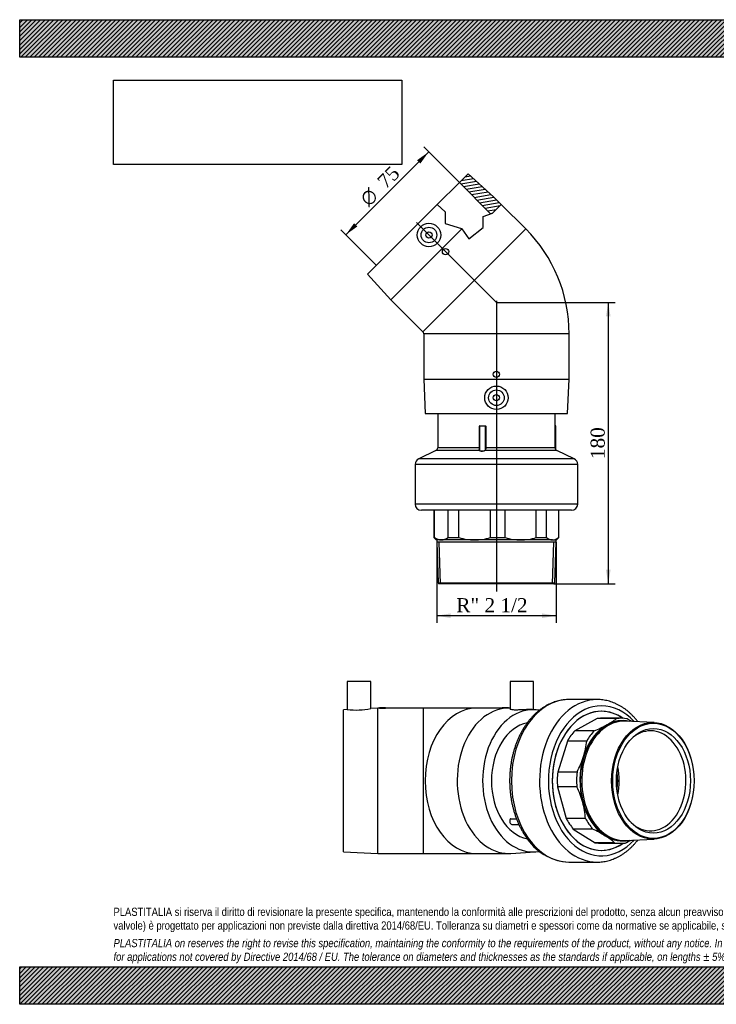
# Model space of a CAD drawing. Header units: millimetres. Extents: x 0 to 891, y 0 to 630.
# Tile 1 of 2: x 0 to 445, y 0 to 630. Entities that reach past the tile are written whole.
import ezdxf
from ezdxf.enums import TextEntityAlignment as Align
from ezdxf.lldxf.tags import DXFTag

# ---------------------------------------------------------------- set-up
doc = ezdxf.new("R2010")
doc.units = ezdxf.units.MM
doc.header["$LTSCALE"] = 3
for name, color, linetype in [('Default', 7, 'Continuous'), ('DV3_Default', 7, 'Continuous'), ('GE4P075C', 7, 'Continuous'), ('IOM075C', 7, 'Continuous'), ('PARTE_PE_075', 7, 'Continuous')]:
    doc.layers.add(name, color=color, linetype=linetype)
doc.styles.add('SEACAD_Solid_Edge_ANSI1_Symbols', font='semeca1.ttf')
doc.styles.add('SEACAD_Times_New_Roman', font='times.ttf')
tags = doc.linetypes.add('CENTER2', pattern=[28.575, 19.05, -3.175, 3.175, -3.175]).pattern_tags.tags
tags[10:11] = [DXFTag(74, 4), DXFTag(75, 0), DXFTag(340, '0'), DXFTag(46, 0.0), DXFTag(50, 0.0), DXFTag(44, 0.0), DXFTag(45, 0.0)]
tags[8:9] = [DXFTag(74, 4), DXFTag(75, 0), DXFTag(340, '0'), DXFTag(46, 0.0), DXFTag(50, 0.0), DXFTag(44, 0.0), DXFTag(45, 0.0)]
tags[6:7] = [DXFTag(74, 4), DXFTag(75, 0), DXFTag(340, '0'), DXFTag(46, 0.0), DXFTag(50, 0.0), DXFTag(44, 0.0), DXFTag(45, 0.0)]
tags[4:5] = [DXFTag(74, 4), DXFTag(75, 0), DXFTag(340, '0'), DXFTag(46, 0.0), DXFTag(50, 0.0), DXFTag(44, 0.0), DXFTag(45, 0.0)]
doc.dimstyles.new('ANSImm', dxfattribs={"dimtxt": 9, "dimasz": 9, "dimexe": 4.5, "dimexo": 0, "dimgap": 2.25, "dimtad": 1, "dimdsep": 46, "dimtxsty": 'SEACAD_Times_New_Roman', "dimblk1": '_SE_FILLED', "dimblk2": '_SE_FILLED', "dimsah": 1, "dimcen": 4.5, "dimazin": 0, "dimtfac": 0.85, "dimtdec": 3, "dimtofl": 0, "dimtmove": 0, "dimatfit": 3, "dimfxl": 1, "dimarcsym": 0})
picture_1 = doc.add_image_def('image1.jpg', size_in_pixel=(4302, 1260))

# ---------------------------------------------------------------- blocks, each defined once
blk = doc.blocks.new('SE')
at = {"layer": 'GE4P075C', "color": 7, "linetype": 'Continuous'}
for p, q in [((224.51, 206.5), (209.51, 206.5)), ((209.51, 206.5), (209.51, 188.61)), ((224.51, 189.29), (224.51, 206.5)), ((328.65, 206.5), (313.65, 206.5)), ((313.65, 206.5), (313.65, 188.89)), ((328.65, 188.52), (328.65, 206.5)), ((229.01, 189.5), (224.49, 189.29)), ((229.01, 96.5), (229.01, 189.5)), ((230.01, 189.5), (229.01, 189.5)), ((230.01, 190), (234.01, 190)), ((230.01, 190), (230.01, 189.5)), ((258.01, 189.5), (233.99, 189.5)), ((234.01, 189.5), (234.01, 190)), ((258.01, 189.5), (258.01, 96.5)), ((292.15, 189.5), (258.01, 189.5)), ((309.14, 189.5), (292.15, 189.5)), ((308.54, 190), (312.54, 190)), ((308.54, 190), (308.54, 189.48)), ((312.66, 189.5), (311.95, 189.5)), ((312.54, 189.5), (312.54, 190)), ((209.53, 188.61), (207.01, 188.5)), ((207.01, 97.5), (207.01, 188.5)), ((329.68, 188.45), (327.7, 188.58)), ((207.01, 97.5), (229.01, 96.5)), ((229.01, 96.5), (258.01, 96.5)), ((258.01, 96.5), (292.15, 96.5)), ((292.15, 96.5), (312.66, 96.5)), ((314.15, 96.55), (329.68, 97.54))]:
    blk.add_line(p, q, dxfattribs=at)
for centre, radius, start, end in [((214.94, 234.42), 46.13, 263.23565, 281.9695), ((232.01, 235.95), 46.5, 267.5348, 272.4652)]:
    blk.add_arc(centre, radius, start, end, dxfattribs=at)
for centre, major_axis, start_param, end_param in [((292.15, 143), (0, -46.5), 3.141593, 6.283185), ((312.66, 143), (0, -46.5), 3.111623, 6.283185), ((328.22, 143), (0, 45.5), 0, 3.269441), ((328.22, 143), (0, 45.5), 6.155755, 6.283185), ((328.22, 143), (0, 37.5), 0.134598, 3.006722), ((312.66, 143), (0, -46.5), 0, 0.04547)]:
    blk.add_ellipse(centre, major_axis=major_axis, ratio=0.707107, start_param=start_param, end_param=end_param, dxfattribs=at)
blk.add_open_spline([(309.12, 189.45), (308.75, 189.45), (308.54, 189.46), (308.54, 189.48)], degree=3, dxfattribs=at)
for points, knots in [([(311.95, 189.5), (311.58, 189.5), (311.06, 189.49), (310.02, 189.46), (309.5, 189.45), (309.12, 189.45)], [0.7501595, 0.7501595, 0.7501595, 0.7501595, 0.875, 0.875, 1, 1, 1, 1]), ([(327.71, 188.58), (327.38, 188.6), (326.97, 188.61), (325.11, 188.61), (323.16, 188.5), (320.22, 188.36), (319.23, 188.31), (317.41, 188.28), (316.58, 188.29), (315.17, 188.38), (314.61, 188.46), (313.85, 188.65), (313.65, 188.77), (313.65, 188.88), (313.65, 188.89), (313.65, 188.89)], [0.0816348, 0.0816348, 0.0816348, 0.0816348, 0.125, 0.125, 0.25, 0.25, 0.3125, 0.3125, 0.375, 0.375, 0.4375, 0.4375, 0.5, 0.5, 0.5012065, 0.5012065, 0.5012065, 0.5012065])]:
    blk.add_open_spline(points, degree=3, knots=knots, dxfattribs=at)
at = {"layer": 'IOM075C', "color": 7, "linetype": 'Continuous'}
for p, q in [((369.37, 182.82), (355.06, 174.97)), ((381.74, 182.82), (369.37, 182.82)), ((384.43, 183), (372.06, 183)), ((386.41, 181.15), (385.49, 181.15)), ((405.76, 180.31), (387.25, 181.13)), ((367.43, 174.97), (355.06, 174.97)), ((350.25, 168.46), (344.05, 148.61)), ((362.62, 168.46), (350.25, 168.46)), ((356.43, 148.61), (344.05, 148.61)), ((343.9, 139.19), (349.45, 118.96)), ((356.28, 139.19), (343.9, 139.19)), ((361.82, 118.96), (349.45, 118.96)), ((354.05, 112.15), (368.09, 103.39)), ((366.42, 112.15), (354.05, 112.15)), ((380.46, 103.39), (368.09, 103.39)), ((372.06, 103), (384.43, 103)), ((385.49, 104.85), (386.41, 104.85)), ((387.25, 104.87), (405.76, 105.68))]:
    blk.add_line(p, q, dxfattribs=at)
for centre, radius, start, end in [((353.31, 220.27), 47.02, 298.36003, 307.20058), ((331.99, 259.73), 91.87, 292.69262, 298.37215), ((352.12, 106.01), 84.75, 62.13906, 64.65449), ((312.56, 173.56), 50.31, 342.63102, 354.19172), ((303.19, 176.73), 60.21, 332.15121, 342.40808), ((302.73, 113.11), 59.56, 15.54952, 25.97241), ((310.73, 115.51), 51.21, 3.86473, 15.36524), ((330.86, 36.87), 83.26, 58.38182, 64.71022), ((351.47, 70.18), 44.08, 48.87945, 58.50317), ((352.4, 186.43), 90.21, 292.64007, 295.53913)]:
    blk.add_arc(centre, radius, start, end, dxfattribs=at)
for centre, major_axis, start_param, end_param in [((372.06, 143), (0, 44.5), 0, 3.598049), ((372.06, 143), (0, -40), 3.141593, 3.23685), ((372.06, 143), (0, 44.5), 5.826728, 6.283185), ((384.43, 143), (0, -40), 3.0009, 3.23685), ((386.41, 143), (0, 38.15), 0, 3.172849), ((385.49, 143), (0, 38.15), 0, 3.141593), ((385.49, 143), (0, 38.5), 0.369982, 1.15538), ((385.49, 143), (0, -38.5), 2.983478, 3.511574), ((386.41, 143), (0, 38.15), 6.251929, 6.283185), ((372.06, 143), (0, 40), 0.644706, 0.880655), ((384.43, 143), (0, 40), 0.644706, 0.880655), ((403.45, 143), (0, 32), 0, 0.582708), ((403.45, 143), (0, 32), 2.558885, 6.283185), ((385.49, 143), (0, 38.5), 1.15538, 1.940778), ((360.74, 143), (0, 32), 4.428621, 4.996157), ((372.06, 143), (0, 40), 1.430104, 1.666054), ((384.43, 143), (0, -40), 4.571697, 4.807646), ((385.49, 143), (0, -38.5), 5.082371, 5.867769), ((372.06, 143), (0, -40), 5.357095, 5.593044), ((384.43, 143), (0, -40), 5.357095, 5.593044), ((385.49, 143), (0, 38.5), 2.726176, 3.299707), ((372.06, 143), (0, 40), 3.0009, 3.141593), ((384.43, 143), (0, 40), 3.0009, 3.23685)]:
    blk.add_ellipse(centre, major_axis=major_axis, ratio=0.707107, start_param=start_param, end_param=end_param, dxfattribs=at)
for centre, major_axis in [((404.94, 143), (0, -37.33)), ((405.29, 143), (0, 36.82)), ((405.29, 143), (0, 33.5))]:
    blk.add_ellipse(centre, major_axis=major_axis, ratio=0.707107, dxfattribs=at)
at = {"layer": 'PARTE_PE_075', "color": 7, "linetype": 'Continuous'}
for p, q in [((369.23, 195), (351.28, 195)), ((313.78, 118.64), (317.73, 118.64)), ((317.78, 118.51), (313.78, 118.51)), ((314.8, 115.13), (319.22, 115.13)), ((351.28, 91), (369.23, 91))]:
    blk.add_line(p, q, dxfattribs=at)
blk.add_arc((352.73, 125.11), 34.13, 210.87687, 267.57804, dxfattribs=at)
for centre, major_axis, ratio, start_param, end_param in [((351.28, 143), (0, -52), 0.707107, 3.141593, 6.283185), ((369.23, 143), (0, -52), 0.707107, 3.140953, 6.283185), ((372.06, 143), (0, 48), 0.707107, 0, 3.802882), ((372.06, 143), (0, -44.5), 0.707107, 2.685136, 6.283185), ((372.06, 143), (0, 48), 0.707107, 5.621896, 6.283185), ((360.74, 143), (0, 30.7), 0.707107, 4.509991, 4.914787), ((314.8, 117.13), (0, 2), 0.707107, 0.80784, 3.141593), ((313.68, 118.43), (-0.0854, -0.0521), 0.462097, 3.259116, 3.78951), ((313.73, 118.58), (0, 0.1), 0.707107, 3.949432, 5.419246), ((372.06, 143), (0, -44.5), 0.707107, 0, 0.456457)]:
    blk.add_ellipse(centre, major_axis=major_axis, ratio=ratio, start_param=start_param, end_param=end_param, dxfattribs=at)
for points, knots in [([(351.31, 194.98), (351.06, 194.99), (350.31, 195), (348.9, 194.91), (347.2, 194.72), (345.49, 194.41), (343.79, 194), (342.11, 193.49), (340.45, 192.87), (338.81, 192.16), (337.19, 191.34), (335.61, 190.42), (334.05, 189.4), (332.53, 188.28), (331.05, 187.07), (329.61, 185.77), (328.21, 184.38), (326.87, 182.91), (325.57, 181.35), (324.33, 179.71), (323.14, 177.99), (322.01, 176.2), (320.94, 174.35), (319.94, 172.43), (319, 170.45), (318.13, 168.41), (317.33, 166.33), (316.6, 164.19), (315.93, 162.01), (315.35, 159.8), (314.83, 157.55), (314.39, 155.27), (314.03, 152.97), (313.74, 150.65), (313.53, 148.31), (313.39, 145.96), (313.33, 143.6), (313.35, 141.25), (313.45, 138.89), (313.62, 136.55), (313.87, 134.22), (314.19, 131.9), (314.6, 129.61), (315.07, 127.35), (315.62, 125.11), (316.25, 122.91), (316.95, 120.75), (317.71, 118.64), (318.55, 116.58), (319.46, 114.56), (320.43, 112.61), (321.46, 110.73), (322.49, 109.02), (323.11, 108.07), (323.43, 107.6)], [0, 0, 0, 0, 0.007376, 0.026357, 0.045338, 0.064331, 0.083348, 0.1024, 0.121497, 0.140646, 0.159851, 0.179117, 0.198442, 0.217827, 0.237267, 0.256759, 0.276297, 0.295876, 0.315488, 0.335129, 0.354792, 0.374473, 0.394166, 0.413868, 0.433575, 0.453285, 0.472996, 0.492705, 0.512412, 0.532116, 0.551817, 0.571515, 0.59121, 0.610902, 0.630593, 0.650283, 0.669972, 0.689662, 0.709352, 0.729045, 0.74874, 0.768438, 0.78814, 0.807847, 0.827559, 0.847277, 0.867, 0.886729, 0.906463, 0.926202, 0.945943, 0.965686, 0.985428, 1, 1, 1, 1]), ([(395.37, 180.77), (394.96, 181.31), (394.1, 182.37), (392.77, 183.88), (391.38, 185.31), (389.95, 186.65), (388.47, 187.9), (386.95, 189.05), (385.39, 190.11), (383.8, 191.07), (382.18, 191.93), (380.53, 192.68), (378.86, 193.33), (377.17, 193.88), (375.47, 194.31), (373.75, 194.65), (372.04, 194.87), (370.51, 194.99), (369.64, 194.99), (369.25, 194.98)], [0.7615028, 0.7615028, 0.7615028, 0.7615028, 0.7760248, 0.7906214, 0.8051997, 0.819755, 0.8342823, 0.8487767, 0.8632336, 0.8776488, 0.8920193, 0.9063431, 0.9206195, 0.9348498, 0.9490368, 0.9631851, 0.977301, 0.991392, 1, 1, 1, 1]), ([(313.78, 118.64), (313.74, 118.64), (313.72, 118.63), (313.7, 118.57), (313.71, 118.53), (313.73, 118.49)], [0, 0, 0, 0, 0.5, 0.5, 1, 1, 1, 1]), ([(313.78, 118.51), (313.77, 118.51), (313.77, 118.51), (313.76, 118.51), (313.76, 118.51), (313.75, 118.5), (313.75, 118.5), (313.75, 118.5), (313.74, 118.49), (313.74, 118.49)], [0, 0, 0, 0, 0.135583, 0.135583, 0.135583, 0.3491364, 0.3491364, 0.3491364, 0.3981766, 0.3981766, 0.3981766, 0.3981766]), ([(369.23, 91.01), (369.55, 91.01), (370.36, 91), (371.84, 91.1), (373.55, 91.31), (375.26, 91.63), (376.95, 92.06), (378.63, 92.58), (380.29, 93.21), (381.92, 93.95), (383.54, 94.78), (385.12, 95.71), (386.67, 96.75), (388.19, 97.87), (389.66, 99.1), (391.1, 100.41), (392.49, 101.81), (393.83, 103.3), (394.77, 104.45), (395.28, 105.11), (395.37, 105.22)], [0, 0, 0, 0, 0.0071963, 0.021264, 0.0353325, 0.0494113, 0.0635092, 0.0776342, 0.0917931, 0.1059909, 0.1202312, 0.134516, 0.1488454, 0.1632183, 0.1776323, 0.1920839, 0.2065691, 0.2210836, 0.2356228, 0.2386458, 0.2386458, 0.2386458, 0.2386458])]:
    blk.add_open_spline(points, degree=3, knots=knots, dxfattribs=at)
blk = doc.blocks.new('SE2')
at = {"layer": 'GE4P075C', "linetype": 'Continuous'}
h = blk.add_hatch(dxfattribs=at)
h.set_pattern_fill('LINE', scale=0.62992, angle=10, style=0)
h.paths.add_polyline_path([(301.19, 505.81), (302.33, 506.25), (307.91, 511.82), (303.1, 516.62), (286.84, 531.47), (281.18, 525.82)])
at = {"layer": 'DV3_Default', "color": 7, "linetype": 'CENTER2'}
for p, q in [((253.79, 500.18), (305.43, 448.54)), ((304.87, 450.17), (304.87, 264.09))]:
    blk.add_line(p, q, dxfattribs=at)
at = {"layer": 'GE4P075C', "color": 7, "linetype": 'Continuous'}
for p, q in [((281.18, 525.82), (286.84, 531.47)), ((286.84, 531.47), (303.1, 516.62)), ((267.05, 511.69), (281.18, 525.82)), ((301.19, 505.81), (281.18, 525.82)), ((303.1, 516.62), (307.91, 511.82)), ((267.05, 511.69), (222.49, 467.13)), ((267.05, 511.69), (272.17, 507.02)), ((302.33, 506.25), (307.91, 511.82)), ((323.61, 496.12), (307.91, 511.82)), ((272.17, 507.02), (272.17, 499.6)), ((296.43, 504), (302.33, 506.25)), ((272.17, 499.6), (282.59, 496.43)), ((296.43, 497.08), (296.43, 504)), ((282.72, 496.24), (237.34, 450.86)), ((257.85, 430.36), (323.61, 496.12)), ((282.59, 496.43), (282.72, 496.24)), ((282.72, 496.24), (287.27, 489.73)), ((287.27, 489.73), (296.43, 497.08)), ((222.49, 467.13), (237.34, 450.86)), ((237.34, 450.86), (257.85, 430.36)), ((351.37, 429.09), (258.37, 429.09)), ((258.37, 429.09), (258.37, 400.09)), ((351.37, 400.09), (351.37, 429.09)), ((258.37, 400.09), (351.37, 400.09)), ((258.37, 400.09), (259.37, 378.09)), ((350.37, 378.09), (351.37, 400.09)), ((259.37, 378.09), (350.37, 378.09))]:
    blk.add_line(p, q, dxfattribs=at)
for centre, radius in [((261.74, 492.23), 7.5), ((261.74, 492.23), 5), ((261.74, 492.23), 2), ((272.34, 481.62), 2), ((304.87, 403.09), 2), ((304.87, 388.09), 7.5), ((304.87, 388.09), 5), ((304.87, 388.09), 2)]:
    blk.add_circle(centre, radius, dxfattribs=at)
for radius in [94.78, 1.78]:
    blk.add_arc((256.59, 429.09), radius, 0, 45, dxfattribs=at)
at = {"layer": 'IOM075C', "color": 7, "linetype": 'Continuous'}
for p, q in [((264.87, 316.09), (264.87, 298.59)), ((265.27, 298.59), (265.27, 316.09)), ((274.03, 298.59), (274.03, 316.09)), ((280.83, 298.59), (280.83, 316.09)), ((301.07, 298.59), (301.07, 316.09)), ((310.48, 298.59), (310.48, 316.09)), ((330.34, 298.59), (330.34, 316.09)), ((336.84, 298.59), (336.84, 316.09)), ((344.69, 298.59), (344.69, 316.09)), ((344.87, 298.59), (344.87, 316.09)), ((264.87, 298.59), (265.27, 298.59)), ((264.87, 298.59), (266.37, 297.09)), ((269.65, 297.09), (266.37, 297.09)), ((266.72, 297.09), (266.72, 295.79)), ((290.95, 297.09), (269.65, 297.09)), ((274.03, 298.59), (280.83, 298.59)), ((320.41, 297.09), (290.95, 297.09)), ((301.07, 298.59), (310.48, 298.59)), ((340.77, 297.09), (320.41, 297.09)), ((330.34, 298.59), (336.84, 298.59)), ((340.77, 297.09), (343.37, 297.09)), ((343.02, 295.79), (343.02, 297.09)), ((343.37, 297.09), (344.87, 298.59)), ((344.87, 298.59), (344.69, 298.59)), ((343.02, 295.79), (266.72, 295.79)), ((266.72, 295.79), (267.54, 269.59)), ((269.04, 269.09), (268.2, 295.79)), ((340.71, 269.09), (341.54, 295.79)), ((342.2, 269.59), (343.02, 295.79)), ((267.54, 269.59), (342.2, 269.59)), ((267.54, 269.59), (268.06, 269.09)), ((341.69, 269.09), (268.06, 269.09)), ((341.69, 269.09), (342.2, 269.59))]:
    blk.add_line(p, q, dxfattribs=at)
for centre, radius, start, end in [((269.89, 304.95), 7.86, 233.97226, 268.21264), ((269.41, 304.92), 7.82, 271.70266, 306.11244), ((291.13, 333.18), 36.08, 253.4188, 269.71414), ((290.79, 333.05), 35.96, 270.25776, 286.6093), ((320.59, 331.89), 34.8, 253.11357, 269.7036), ((320.25, 331.77), 34.68, 270.26767, 286.91516), ((341.03, 303.67), 6.58, 230.46623, 267.69181), ((340.51, 303.64), 6.55, 272.20871, 309.63325)]:
    blk.add_arc(centre, radius, start, end, dxfattribs=at)
at = {"layer": 'PARTE_PE_075', "color": 7, "linetype": 'Continuous'}
for p, q in [((267.37, 378.09), (267.37, 356.09)), ((342.37, 356.09), (342.37, 378.09)), ((294, 369.99), (293.97, 369.99)), ((293.97, 356.09), (293.97, 369.99)), ((297.92, 369.99), (294, 369.99)), ((294, 369.99), (294, 354.93)), ((294.1, 370.09), (297.82, 370.09)), ((294.16, 370.19), (297.84, 370.19)), ((297.92, 356.09), (297.92, 369.99)), ((298.04, 369.99), (297.92, 369.99)), ((298.04, 369.99), (298.04, 356.09)), ((342.71, 370.09), (342.37, 370.09)), ((342.37, 369.99), (342.81, 369.99)), ((342.81, 354.84), (342.81, 369.99)), ((266.22, 354.28), (255.17, 349.09)), ((294.06, 354.28), (266.22, 354.28)), ((293.97, 356.09), (267.37, 356.09)), ((294, 356.09), (293.97, 356.09)), ((343.52, 354.28), (297.4, 354.28)), ((298.04, 356.09), (297.92, 356.09)), ((342.37, 356.09), (298.04, 356.09)), ((354.57, 349.09), (343.52, 354.28)), ((354.57, 349.09), (255.17, 349.09)), ((356.87, 345.47), (252.87, 345.47)), ((252.87, 345.47), (252.87, 320.09)), ((356.87, 320.09), (356.87, 345.47)), ((356.87, 320.09), (252.87, 320.09)), ((352.87, 316.09), (256.87, 316.09))]:
    blk.add_line(p, q, dxfattribs=at)
for centre, radius, start, end in [((294.17, 370), 0.196, 91.16553, 181.16188), ((294.1, 369.99), 0.1, 90, 180), ((297.82, 369.99), 0.101, 0.4377, 90.48315), ((297.84, 370), 0.199, 359.58643, 89.57155), ((342.71, 369.99), 0.1, 0, 90), ((265.37, 356.09), 2, 295.1563, 0), ((344.37, 356.09), 2, 180, 244.8437), ((256.87, 345.47), 4, 115.1563, 180), ((352.87, 345.47), 4, 0, 64.8437), ((256.87, 320.09), 4, 180, 270), ((352.87, 320.09), 4, 270, 360)]:
    blk.add_arc(centre, radius, start, end, dxfattribs=at)
for centre, major_axis, ratio, start_param, end_param in [((294.14, 370.19), (0, -0.1), 0.285528, 0, 1.570796), ((297.82, 370.19), (0, -0.1), 0.18749, 0, 1.570796), ((294.05, 354.38), (-0.0714, -0.07), 0.872658, 0.989489, 2.29764), ((297.39, 354.38), (0.0443, -0.0896), 0.617395, 4.416232, 5.724384)]:
    blk.add_ellipse(centre, major_axis=major_axis, ratio=ratio, start_param=start_param, end_param=end_param, dxfattribs=at)
for points, knots in [([(294.06, 354.28), (293.93, 354.42), (293.92, 354.67), (293.94, 355.32), (293.97, 355.7), (293.97, 356.09)], [0, 0, 0, 0, 0.5, 0.5, 1, 1, 1, 1]), ([(297.4, 354.28), (297.15, 354.16), (296.85, 354.06), (296.2, 353.92), (295.85, 353.88), (295.18, 353.88), (294.87, 353.92), (294.37, 354.06), (294.18, 354.16), (294.06, 354.28)], [0, 0, 0, 0, 0.25, 0.25, 0.5, 0.5, 0.75, 0.75, 1, 1, 1, 1]), ([(294.14, 354.38), (294.25, 354.25), (294.44, 354.15), (294.91, 354.01), (295.21, 353.97), (295.85, 353.97), (296.19, 354.01), (296.81, 354.15), (297.09, 354.25), (297.32, 354.38)], [0, 0, 0, 0, 0.25, 0.25, 0.5, 0.5, 0.75, 0.75, 1, 1, 1, 1]), ([(297.32, 354.38), (297.58, 354.51), (297.74, 354.75), (297.9, 355.36), (297.92, 355.73), (297.92, 356.09)], [0, 0, 0, 0, 0.5, 0.5, 1, 1, 1, 1]), ([(298.04, 356.09), (298.04, 355.7), (298.01, 355.32), (297.83, 354.67), (297.67, 354.42), (297.4, 354.28)], [0, 0, 0, 0, 0.5, 0.5, 1, 1, 1, 1])]:
    blk.add_open_spline(points, degree=3, knots=knots, dxfattribs=at)
for points in [[(294, 354.93), (294, 354.88), (294.01, 354.82), (294.01, 354.77)], [(294.01, 354.77), (294.02, 354.6), (294.06, 354.46), (294.14, 354.38)]]:
    blk.add_open_spline(points, degree=3, dxfattribs=at)
blk = doc.blocks.new('GDimGGroup')
at = {"layer": 'Default', "linetype": 'Continuous'}
for points in [[(254.16, 540.11), (256.28, 537.99), (261.58, 545.42)], [(213.85, 499.81), (208.55, 492.39), (215.97, 497.69)]]:
    blk.add_hatch(color=7, dxfattribs=at).paths.add_polyline_path(points)
at = {"layer": 'Default', "color": 7, "linetype": 'Continuous'}
for p, q in [((281.18, 525.82), (258.4, 548.6)), ((261.58, 545.42), (208.55, 492.39)), ((228.15, 472.78), (205.37, 495.57))]:
    blk.add_line(p, q, dxfattribs=at)
for s, style, p in [('75', 'SEACAD_Times_New_Roman', (227.82, 527.57)), ('O', 'SEACAD_Solid_Edge_ANSI1_Symbols', (216.75, 516.49))]:
    blk.add_text(s, height=9, rotation=45, dxfattribs=dict(at, style=style)).set_placement(p, align=Align.TOP_LEFT)
blk = doc.blocks.new('DMBLK55')
at = {"layer": 'Default', "linetype": 'Continuous'}
for points in [[(377.89, 440.09), (376.39, 449.09), (374.89, 440.09)], [(377.89, 278.09), (374.89, 278.09), (376.39, 269.09)]]:
    blk.add_hatch(color=7, dxfattribs=at).paths.add_polyline_path(points)
at = {"layer": 'Default', "color": 7, "linetype": 'Continuous'}
for p, q in [((304.87, 449.09), (380.89, 449.09)), ((376.39, 449.09), (376.39, 269.09)), ((341.69, 269.09), (380.89, 269.09))]:
    blk.add_line(p, q, dxfattribs=at)
at = {"layer": 'Default', "color": 7, "linetype": 'Continuous', "style": 'SEACAD_Times_New_Roman'}
blk.add_text('180', height=9, rotation=90, dxfattribs=at).set_placement((365.14, 348.86), align=Align.TOP_LEFT)
blk = doc.blocks.new('_SE_FILLED')
at = {"color": 0}
blk.add_line((0, 0), (-1, 0), dxfattribs=at)
blk.add_solid([(0, 0), (-1, -0.1665), (-1, 0.1665), (0, 0)], dxfattribs=at)
blk = doc.blocks.new('GDimGGroup1')
at = {"layer": 'Default', "linetype": 'Continuous'}
for points in [[(275.72, 247.13), (275.72, 250.13), (266.72, 248.63)], [(334.02, 247.13), (343.02, 248.63), (334.02, 250.13)]]:
    blk.add_hatch(color=7, dxfattribs=at).paths.add_polyline_path(points)
at = {"layer": 'Default', "color": 7, "linetype": 'Continuous'}
for p, q in [((266.72, 295.79), (266.72, 244.13)), ((343.02, 295.79), (343.02, 244.13)), ((343.02, 248.63), (266.72, 248.63))]:
    blk.add_line(p, q, dxfattribs=at)
at = {"layer": 'Default', "color": 7, "linetype": 'Continuous', "style": 'SEACAD_Times_New_Roman'}
blk.add_text('R" 2 1/2', height=9, dxfattribs=at).set_placement((279.22, 259.88), align=Align.TOP_LEFT)

msp = doc.modelspace()

# ---------------------------------------------------------------- hatches: boundary and pattern name
at = {"layer": 'Default', "linetype": 'Continuous'}
h = msp.add_hatch(dxfattribs=at)
h.set_pattern_fill('LINE', scale=0.629921, angle=45, style=0)
h.paths.add_polyline_path([(891, 606), (891, 630), (0, 630), (0, 606)])
for points in [[(891, 606), (891, 630), (0, 630), (0, 606)], [(891, 0), (891, 24), (0, 24), (0, 0)]]:
    msp.add_hatch(color=7, dxfattribs=at).paths.add_polyline_path(points)
h = msp.add_hatch(dxfattribs=at)
h.set_pattern_fill('LINE', scale=0.62992, angle=45, style=0)
h.paths.add_polyline_path([(891, 0), (891, 24), (0, 24), (0, 0)])

# ---------------------------------------------------------------- linework, layer by layer
at = {"layer": 'Default', "color": 7, "linetype": 'Continuous'}
for p, q in [((0, 630), (891, 630)), ((0, 606), (0, 630)), ((891, 606), (0, 606)), ((0, 24), (891, 24)), ((0, 0), (0, 24)), ((891, 0), (0, 0))]:
    msp.add_line(p, q, dxfattribs=at)

# ---------------------------------------------------------------- block references
at = {"layer": 'Default'}
for name in ['GDimGGroup', 'SE2', 'GDimGGroup1', 'SE']:
    msp.add_blockref(name, (0, 0), dxfattribs=at)

# ---------------------------------------------------------------- texts
at = {"layer": 'Default', "insert": (60, 61.807), "char_height": 5.25, "width": 771, "attachment_point": 1}
msp.add_mtext("{\\fArial Narrow|b0||i0||c0|p34;\\C7;\\H5.25;\\W1.;PLASTITALIA si riserva il diritto di revisionare la presente specifica, mantenendo la conformità alle prescrizioni del prodotto, senza alcun preavviso. In caso di assegnazione d'ordine si riserva di compiere una più dettagliata analisi tecnico/qualitativa. Il presente prodotto (ad esclusione delle \\P}{\\fArial Narrow|b0||i0||c0|p34;\\C7;\\H5.25;\\W1.;valvole) è progettato per applicazioni non previste dalla direttiva 2014/68/EU. Tolleranza su diametri e spessori come da normative se applicabile, su lunghezze ±5%, su angoli ±2°, se non diversamente specificato.\\P}{\\fArial Narrow|b0||i0||c0|p34;\\C7;\\H1.5;\\W1.;   \\P}{\\fArial Narrow|b0||i1||c0|p34;\\C7;\\H5.25;\\W1.;PLASTITALIA on reserves the right to revise this specification, maintaining the conformity to the requirements of the product, without any notice. In case of assignation of order on will reserve to make a more detailed analysis technical/qualitative. This product (excluding valves) is designed \\P}{\\fArial Narrow|b0||i1||c0|p34;\\C7;\\H5.25;\\W1.;for applications not covered by Directive 2014/68 / EU. The tolerance on diameters and thicknesses as the standards if applicable, on lengths ± 5%, on angles ± 2 °, unless otherwise indicated.\\P}", dxfattribs=at)

# ---------------------------------------------------------------- dimensions: what is measured, and where the dimension line sits
at = {"layer": 'Default', "color": 7, "linetype": 'Continuous'}
dim = msp.add_linear_dim(base=(376.39, 269.095), p1=(304.872, 449.095), p2=(341.687, 269.095), angle=90, text='\\A1;<>', dimstyle='ANSImm', dxfattribs=at)
dim.commit()
dim.dimension.update_dxf_attribs({"geometry": 'DMBLK55', "text_midpoint": (376.39, 359.095), "dimtype": 160})

# ---------------------------------------------------------------- pictures from other files: only their frames are drawn
image = msp.add_image(picture_1, insert=(60, 537.31), size_in_units=(184.371, 54))
image.dxf.flags = 7

doc.saveas('drawing.dxf')
